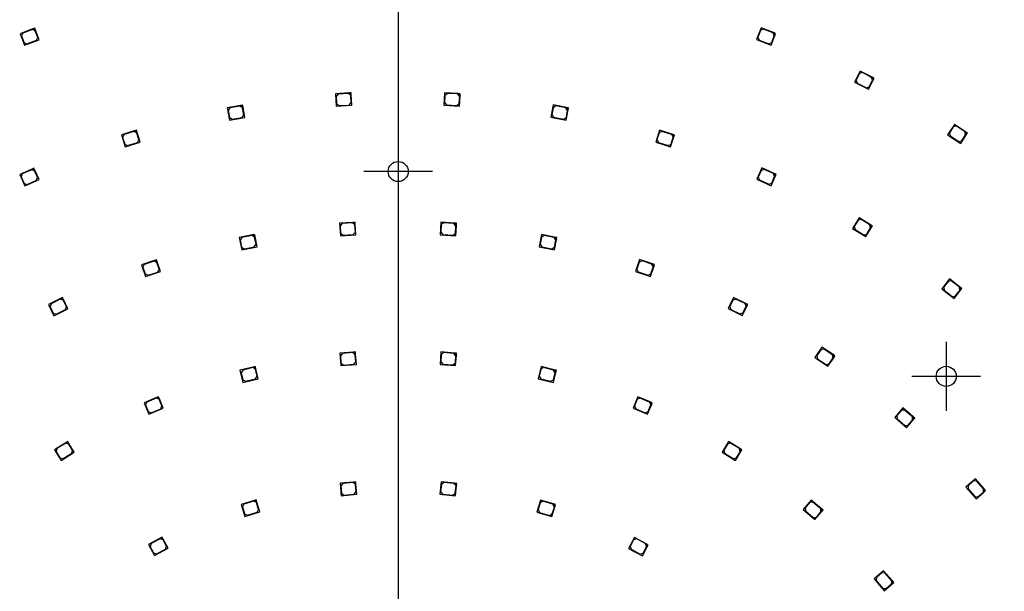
# Model space of a CAD drawing. Header units: millimetres. Extents: x 25 to 1167, y 11 to 816.
# Tile 5 of 18: x 445 to 665, y 365 to 493. Entities that reach past the tile are written whole.
import ezdxf
from ezdxf.enums import TextEntityAlignment as Align
from ezdxf.lldxf.tags import DXFTag

# ---------------------------------------------------------------- set-up
doc = ezdxf.new("R2010")
doc.units = ezdxf.units.MM
doc.layers.add('Default', color=7, linetype='Continuous')
doc.layers.add('RDLED_1_2_740MM_', color=7, linetype='Continuous')
doc.styles.add('SEACAD_Arial', font='arial.ttf')
tags = doc.linetypes.add('CENTER2', pattern=[28.575, 19.05, -3.175, 3.175, -3.175]).pattern_tags.tags
tags[10:11] = [DXFTag(74, 4), DXFTag(75, 0), DXFTag(340, '0'), DXFTag(46, 0.0), DXFTag(50, 0.0), DXFTag(44, 0.0), DXFTag(45, 0.0)]
tags[8:9] = [DXFTag(74, 4), DXFTag(75, 0), DXFTag(340, '0'), DXFTag(46, 0.0), DXFTag(50, 0.0), DXFTag(44, 0.0), DXFTag(45, 0.0)]
tags[6:7] = [DXFTag(74, 4), DXFTag(75, 0), DXFTag(340, '0'), DXFTag(46, 0.0), DXFTag(50, 0.0), DXFTag(44, 0.0), DXFTag(45, 0.0)]
tags[4:5] = [DXFTag(74, 4), DXFTag(75, 0), DXFTag(340, '0'), DXFTag(46, 0.0), DXFTag(50, 0.0), DXFTag(44, 0.0), DXFTag(45, 0.0)]
doc.dimstyles.new('ISO', dxfattribs={"dimtxt": 7.7, "dimasz": 7.7, "dimexe": 3.85, "dimexo": 0, "dimgap": 1.925, "dimtad": 1, "dimtxsty": 'SEACAD_Arial', "dimblk1": '_SE_FILLED', "dimblk2": '_SE_FILLED', "dimsah": 1, "dimcen": 3.85, "dimadec": 0, "dimazin": 0, "dimtfac": 0.5, "dimtdec": 3, "dimtmove": 0, "dimatfit": 3, "dimfxl": 1, "dimarcsym": 0})

# ---------------------------------------------------------------- blocks, each defined once
blk = doc.blocks.new('SEANNOT_GROUP')
at = {"layer": 'Default', "color": 7, "linetype": 'CENTER2'}
blk.add_line((529.52, 633.29), (529.52, 270.79), dxfattribs=at)
blk = doc.blocks.new('SEANNOT_GROUP8')
at = {"layer": 'Default', "color": 7, "linetype": 'CENTER2'}
for p, q in [((652.2, 420.62), (652.2, 405.22)), ((659.9, 412.92), (644.5, 412.92))]:
    blk.add_line(p, q, dxfattribs=at)
blk = doc.blocks.new('SEANNOT_GROUP11')
at = {"layer": 'Default', "color": 7, "linetype": 'CENTER2'}
for p, q in [((529.52, 466.49), (529.52, 451.09)), ((537.22, 458.79), (521.82, 458.79))]:
    blk.add_line(p, q, dxfattribs=at)
blk = doc.blocks.new('SE1')
at = {"layer": 'RDLED_1_2_740MM_', "color": 7, "linetype": 'Continuous'}
for p, q in [((447.69, 490.75), (444.89, 489.67)), ((444.89, 489.67), (445.9, 487.06)), ((445.49, 489.79), (445.2, 489.15)), ((447.63, 490.62), (445.49, 489.79)), ((448.28, 490.33), (447.63, 490.62)), ((448.16, 490.93), (447.69, 490.75)), ((447.69, 490.75), (448.34, 490.46)), ((448.34, 490.46), (448.16, 490.93)), ((448.85, 488.84), (448.28, 490.33)), ((449.16, 488.31), (448.34, 490.46)), ((610.74, 490.97), (609.74, 488.36)), ((610.62, 490.38), (610.05, 488.88)), ((611.27, 490.67), (610.62, 490.38)), ((613.54, 489.9), (610.74, 490.97)), ((613.42, 489.84), (611.27, 490.67)), ((613.7, 489.2), (613.42, 489.84)), ((614.01, 489.72), (613.54, 489.9)), ((613.54, 489.9), (613.83, 489.25)), ((613.83, 489.25), (614.01, 489.72)), ((445.2, 489.15), (445.77, 487.65)), ((445.77, 487.65), (446.42, 487.36)), ((445.9, 487.06), (449.16, 488.31)), ((446.42, 487.36), (448.57, 488.19)), ((448.57, 488.19), (448.85, 488.84)), ((609.74, 488.36), (613.01, 487.11)), ((610.05, 488.88), (610.34, 488.24)), ((610.34, 488.24), (612.48, 487.41)), ((612.48, 487.41), (613.13, 487.7)), ((613.01, 487.11), (613.83, 489.25)), ((613.13, 487.7), (613.7, 489.2)), ((632.95, 481.3), (631.68, 478.8)), ((632.76, 480.72), (632.04, 479.29)), ((633.44, 480.94), (632.76, 480.72)), ((635.62, 479.94), (632.95, 481.3)), ((635.49, 479.89), (633.44, 480.94)), ((631.68, 478.8), (634.8, 477.21)), ((632.04, 479.29), (632.26, 478.62)), ((632.26, 478.62), (634.31, 477.57)), ((634.8, 477.21), (635.84, 479.26)), ((634.98, 477.79), (635.71, 479.22)), ((635.71, 479.22), (635.49, 479.89)), ((636.07, 479.71), (635.62, 479.94)), ((635.62, 479.94), (635.84, 479.26)), ((635.84, 479.26), (636.07, 479.71)), ((518.48, 476.39), (515.48, 476.21)), ((515.48, 476.21), (515.65, 473.42)), ((516.09, 476.15), (515.62, 475.62)), ((518.38, 476.29), (516.09, 476.15)), ((518.91, 475.82), (518.38, 476.29)), ((518.98, 476.42), (518.48, 476.39)), ((518.48, 476.39), (519.01, 475.93)), ((519.01, 475.93), (518.98, 476.42)), ((539.92, 476.43), (539.76, 473.64)), ((542.92, 476.25), (539.92, 476.43)), ((540.52, 476.3), (539.99, 475.83)), ((542.81, 476.16), (540.52, 476.3)), ((543.28, 475.63), (542.81, 476.16)), ((543.42, 476.22), (542.92, 476.25)), ((542.92, 476.25), (543.39, 475.72)), ((543.39, 475.72), (543.42, 476.22)), ((634.31, 477.57), (634.98, 477.79)), ((515.62, 475.62), (515.72, 474.02)), ((515.72, 474.02), (516.25, 473.55)), ((518.54, 473.69), (519.01, 474.22)), ((519.01, 474.22), (518.91, 475.82)), ((519.15, 473.63), (519.01, 475.93)), ((539.99, 475.83), (539.89, 474.23)), ((539.89, 474.23), (540.36, 473.7)), ((542.66, 473.56), (543.19, 474.03)), ((543.19, 474.03), (543.28, 475.63)), ((543.25, 473.43), (543.39, 475.72)), ((494.2, 473.59), (491.25, 473.05)), ((491.25, 473.05), (491.75, 470.29)), ((491.86, 473.06), (491.45, 472.48)), ((491.45, 472.48), (491.74, 470.9)), ((494.12, 473.47), (491.86, 473.06)), ((494.7, 473.07), (494.12, 473.47)), ((494.69, 473.68), (494.2, 473.59)), ((494.2, 473.59), (494.78, 473.19)), ((494.78, 473.19), (494.69, 473.68)), ((494.99, 471.5), (494.7, 473.07)), ((495.19, 470.93), (494.78, 473.19)), ((515.65, 473.42), (519.15, 473.63)), ((516.25, 473.55), (518.54, 473.69)), ((539.76, 473.64), (543.25, 473.43)), ((540.36, 473.7), (542.66, 473.56)), ((564.21, 473.7), (563.71, 470.95)), ((564.2, 473.09), (563.92, 471.52)), ((564.79, 473.5), (564.2, 473.09)), ((567.16, 473.16), (564.21, 473.7)), ((567.05, 473.08), (564.79, 473.5)), ((567.45, 472.5), (567.05, 473.08)), ((567.15, 470.32), (567.57, 472.58)), ((567.66, 473.07), (567.16, 473.16)), ((567.16, 473.16), (567.57, 472.58)), ((567.16, 470.93), (567.45, 472.5)), ((567.57, 472.58), (567.66, 473.07)), ((491.74, 470.9), (492.32, 470.5)), ((491.75, 470.29), (495.19, 470.93)), ((492.32, 470.5), (494.59, 470.92)), ((494.59, 470.92), (494.99, 471.5)), ((563.71, 470.95), (567.15, 470.32)), ((563.92, 471.52), (564.32, 470.94)), ((564.32, 470.94), (566.58, 470.53)), ((566.58, 470.53), (567.16, 470.93)), ((470.43, 467.88), (467.57, 466.99)), ((470.37, 467.76), (468.17, 467.07)), ((470.99, 467.43), (470.37, 467.76)), ((470.91, 468.03), (470.43, 467.88)), ((470.43, 467.88), (471.06, 467.55)), ((471.06, 467.55), (470.91, 468.03)), ((471.47, 465.9), (470.99, 467.43)), ((471.74, 465.36), (471.06, 467.55)), ((588, 468.07), (587.17, 465.39)), ((587.91, 467.46), (587.44, 465.94)), ((588.54, 467.79), (587.91, 467.46)), ((590.86, 467.18), (588, 468.07)), ((590.74, 467.11), (588.54, 467.79)), ((654.02, 469.35), (652.49, 467)), ((653.78, 468.79), (652.91, 467.45)), ((652.91, 467.45), (653.05, 466.76)), ((654.47, 468.94), (653.78, 468.79)), ((656.54, 467.72), (654.02, 469.35)), ((656.4, 467.69), (654.47, 468.94)), ((656.54, 467), (656.4, 467.69)), ((656.95, 467.45), (656.54, 467.72)), ((656.54, 467.72), (656.68, 467.03)), ((656.68, 467.03), (656.95, 467.45)), ((467.57, 466.99), (468.4, 464.31)), ((468.17, 467.07), (467.84, 466.44)), ((467.84, 466.44), (468.32, 464.92)), ((468.4, 464.31), (471.74, 465.36)), ((468.95, 464.59), (471.14, 465.27)), ((471.14, 465.27), (471.47, 465.9)), ((587.17, 465.39), (590.51, 464.35)), ((587.44, 465.94), (587.77, 465.31)), ((587.77, 465.31), (589.96, 464.63)), ((590.51, 464.35), (591.19, 466.55)), ((590.59, 464.96), (591.07, 466.48)), ((591.07, 466.48), (590.74, 467.11)), ((591.34, 467.03), (590.86, 467.18)), ((590.86, 467.18), (591.19, 466.55)), ((591.19, 466.55), (591.34, 467.03)), ((652.49, 467), (655.43, 465.1)), ((653.05, 466.76), (654.98, 465.51)), ((654.98, 465.51), (655.67, 465.65)), ((655.43, 465.1), (656.68, 467.03)), ((655.67, 465.65), (656.54, 467)), ((468.32, 464.92), (468.95, 464.59)), ((589.96, 464.63), (590.59, 464.96)), ((447.53, 459.35), (444.79, 458.11)), ((447.48, 459.21), (445.38, 458.27)), ((448.14, 458.96), (447.48, 459.21)), ((447.98, 459.55), (447.53, 459.35)), ((447.53, 459.35), (448.19, 459.1)), ((448.19, 459.1), (447.98, 459.55)), ((448.8, 457.51), (448.14, 458.96)), ((449.13, 457), (448.19, 459.1)), ((610.93, 459.6), (609.78, 457.05)), ((610.77, 459.02), (610.12, 457.56)), ((611.43, 459.27), (610.77, 459.02)), ((613.66, 458.37), (610.93, 459.6)), ((613.53, 458.32), (611.43, 459.27)), ((444.79, 458.11), (445.94, 455.56)), ((445.38, 458.27), (445.13, 457.61)), ((445.13, 457.61), (445.79, 456.15)), ((445.94, 455.56), (449.13, 457)), ((446.45, 455.9), (448.55, 456.84)), ((448.55, 456.84), (448.8, 457.51)), ((609.78, 457.05), (612.97, 455.62)), ((610.12, 457.56), (610.37, 456.9)), ((610.37, 456.9), (612.47, 455.95)), ((612.97, 455.62), (613.91, 457.71)), ((613.13, 456.2), (613.78, 457.66)), ((613.78, 457.66), (613.53, 458.32)), ((614.12, 458.17), (613.66, 458.37)), ((613.66, 458.37), (613.91, 457.71)), ((613.91, 457.71), (614.12, 458.17)), ((445.79, 456.15), (446.45, 455.9)), ((612.47, 455.95), (613.13, 456.2)), ((519.89, 447.43), (519.39, 447.4)), ((519.92, 446.93), (519.89, 447.43)), ((539.08, 447.44), (538.89, 444.64)), ((542.07, 447.24), (539.08, 447.44)), ((632.67, 448.44), (631.22, 446.04)), ((632.45, 447.88), (631.62, 446.51)), ((633.13, 448.04), (632.45, 447.88)), ((635.24, 446.89), (632.67, 448.44)), ((635.1, 446.86), (633.13, 448.04)), ((519.39, 447.4), (516.4, 447.2)), ((516.4, 447.2), (516.58, 444.41)), ((517, 447.14), (516.54, 446.61)), ((516.54, 446.61), (516.64, 445.02)), ((519.3, 447.29), (517, 447.14)), ((519.83, 446.83), (519.3, 447.29)), ((519.39, 447.4), (519.92, 446.93)), ((519.47, 444.7), (519.93, 445.23)), ((519.93, 445.23), (519.83, 446.83)), ((520.07, 444.64), (519.92, 446.93)), ((539.14, 446.83), (539.03, 445.24)), ((539.03, 445.24), (539.5, 444.7)), ((539.67, 447.3), (539.14, 446.83)), ((541.96, 447.15), (539.67, 447.3)), ((542.43, 446.62), (541.96, 447.15)), ((542.57, 447.21), (542.07, 447.24)), ((542.07, 447.24), (542.54, 446.71)), ((542.33, 445.02), (542.43, 446.62)), ((542.39, 444.41), (542.54, 446.71)), ((542.54, 446.71), (542.57, 447.21)), ((631.22, 446.04), (634.22, 444.23)), ((631.62, 446.51), (631.79, 445.82)), ((631.79, 445.82), (633.76, 444.63)), ((634.22, 444.23), (635.41, 446.2)), ((634.44, 444.8), (635.27, 446.17)), ((635.27, 446.17), (635.1, 446.86)), ((635.67, 446.63), (635.24, 446.89)), ((635.24, 446.89), (635.41, 446.2)), ((635.41, 446.2), (635.67, 446.63)), ((496.88, 444.6), (493.94, 444.01)), ((493.94, 444.01), (494.49, 441.27)), ((494.55, 444.03), (494.15, 443.44)), ((494.15, 443.44), (494.47, 441.87)), ((496.8, 444.48), (494.55, 444.03)), ((497.39, 444.09), (496.8, 444.48)), ((497.37, 444.7), (496.88, 444.6)), ((496.88, 444.6), (497.47, 444.21)), ((497.47, 444.21), (497.37, 444.7)), ((497.7, 442.52), (497.39, 444.09)), ((497.92, 441.95), (497.47, 444.21)), ((516.58, 444.41), (520.07, 444.64)), ((516.64, 445.02), (517.17, 444.55)), ((517.17, 444.55), (519.47, 444.7)), ((538.89, 444.64), (542.39, 444.41)), ((539.5, 444.7), (541.8, 444.55)), ((541.8, 444.55), (542.33, 445.02)), ((561.6, 444.71), (561.05, 441.96)), ((561.58, 444.1), (561.27, 442.53)), ((562.16, 444.49), (561.58, 444.1)), ((564.54, 444.12), (561.6, 444.71)), ((564.42, 444.04), (562.16, 444.49)), ((564.81, 443.46), (564.42, 444.04)), ((564.48, 441.28), (564.93, 443.54)), ((564.5, 441.89), (564.81, 443.46)), ((565.03, 444.03), (564.54, 444.12)), ((564.54, 444.12), (564.93, 443.54)), ((564.93, 443.54), (565.03, 444.03)), ((633.76, 444.63), (634.44, 444.8)), ((494.47, 441.87), (495.05, 441.48)), ((494.49, 441.27), (497.92, 441.95)), ((495.05, 441.48), (497.31, 441.93)), ((497.31, 441.93), (497.7, 442.52)), ((561.05, 441.96), (564.48, 441.28)), ((561.27, 442.53), (561.66, 441.94)), ((561.66, 441.94), (563.91, 441.49)), ((563.91, 441.49), (564.5, 441.89)), ((474.93, 438.88), (472.09, 437.92)), ((474.87, 438.75), (472.69, 438.01)), ((475.5, 438.44), (474.87, 438.75)), ((475.4, 439.04), (474.93, 438.88)), ((474.93, 438.88), (475.56, 438.57)), ((475.56, 438.57), (475.4, 439.04)), ((583.57, 439.06), (582.67, 436.41)), ((584.1, 438.78), (583.47, 438.46)), ((586.41, 438.1), (583.57, 439.06)), ((586.28, 438.04), (584.1, 438.78)), ((472.09, 437.92), (472.99, 435.26)), ((472.69, 438.01), (472.38, 437.38)), ((472.38, 437.38), (472.89, 435.87)), ((476.02, 436.93), (475.5, 438.44)), ((476.3, 436.39), (475.56, 438.57)), ((475.7, 436.29), (476.02, 436.93)), ((582.67, 436.41), (585.98, 435.29)), ((583.47, 438.46), (582.95, 436.95)), ((582.95, 436.95), (583.27, 436.31)), ((585.98, 435.29), (586.72, 437.46)), ((586.08, 435.89), (586.59, 437.4)), ((586.59, 437.4), (586.28, 438.04)), ((586.88, 437.94), (586.41, 438.1)), ((586.41, 438.1), (586.72, 437.46)), ((586.72, 437.46), (586.88, 437.94)), ((472.89, 435.87), (473.53, 435.55)), ((472.99, 435.26), (476.3, 436.39)), ((473.53, 435.55), (475.7, 436.29)), ((583.27, 436.31), (585.44, 435.57)), ((585.44, 435.57), (586.08, 435.89)), ((652.91, 434.74), (651.18, 432.53)), ((652.62, 434.2), (651.63, 432.94)), ((653.32, 434.29), (652.62, 434.2)), ((655.27, 432.89), (652.91, 434.74)), ((655.13, 432.87), (653.32, 434.29)), ((651.18, 432.53), (653.94, 430.37)), ((651.63, 432.94), (651.72, 432.24)), ((651.72, 432.24), (653.53, 430.82)), ((653.94, 430.37), (655.36, 432.19)), ((654.23, 430.91), (655.22, 432.17)), ((655.22, 432.17), (655.13, 432.87)), ((655.67, 432.58), (655.27, 432.89)), ((655.27, 432.89), (655.36, 432.19)), ((655.36, 432.19), (655.67, 432.58)), ((453.91, 430.35), (451.22, 429.02)), ((453.87, 430.21), (451.81, 429.2)), ((454.54, 429.99), (453.87, 430.21)), ((454.36, 430.57), (453.91, 430.35)), ((453.91, 430.35), (454.58, 430.12)), ((454.58, 430.12), (454.36, 430.57)), ((455.25, 428.55), (454.54, 429.99)), ((455.6, 428.06), (454.58, 430.12)), ((604.61, 430.6), (603.37, 428.09)), ((604.43, 430.02), (603.73, 428.58)), ((605.1, 430.24), (604.43, 430.02)), ((607.3, 429.27), (604.61, 430.6)), ((607.17, 429.23), (605.1, 430.24)), ((653.53, 430.82), (654.23, 430.91)), ((451.22, 429.02), (452.46, 426.51)), ((451.81, 429.2), (451.58, 428.53)), ((451.58, 428.53), (452.29, 427.09)), ((452.46, 426.51), (455.6, 428.06)), ((452.96, 426.86), (455.02, 427.88)), ((455.02, 427.88), (455.25, 428.55)), ((603.37, 428.09), (606.51, 426.54)), ((603.73, 428.58), (603.95, 427.91)), ((603.95, 427.91), (606.02, 426.89)), ((606.51, 426.54), (607.53, 428.6)), ((606.69, 427.12), (607.39, 428.56)), ((607.39, 428.56), (607.17, 429.23)), ((607.75, 429.05), (607.3, 429.27)), ((607.3, 429.27), (607.53, 428.6)), ((607.53, 428.6), (607.75, 429.05)), ((452.29, 427.09), (452.96, 426.86)), ((606.02, 426.89), (606.69, 427.12)), ((624.37, 419.46), (622.81, 417.13)), ((624.12, 418.9), (623.23, 417.57)), ((624.81, 419.04), (624.12, 418.9)), ((626.86, 417.79), (624.37, 419.46)), ((626.73, 417.77), (624.81, 419.04)), ((519.43, 418.34), (516.44, 418.11)), ((516.44, 418.11), (516.66, 415.32)), ((517.05, 418.06), (516.59, 417.52)), ((516.59, 417.52), (516.71, 415.92)), ((519.34, 418.24), (517.05, 418.06)), ((519.88, 417.78), (519.34, 418.24)), ((519.93, 418.38), (519.43, 418.34)), ((519.43, 418.34), (519.97, 417.89)), ((520, 416.18), (519.88, 417.78)), ((519.97, 417.89), (519.93, 418.38)), ((520.15, 415.59), (519.97, 417.89)), ((539.1, 418.38), (538.88, 415.59)), ((539.15, 417.78), (539.03, 416.18)), ((542.09, 418.15), (539.1, 418.38)), ((539.69, 418.24), (539.15, 417.78)), ((541.98, 418.06), (539.69, 418.24)), ((542.44, 417.52), (541.98, 418.06)), ((542.59, 418.11), (542.09, 418.15)), ((542.09, 418.15), (542.55, 417.61)), ((542.32, 415.92), (542.44, 417.52)), ((542.37, 415.32), (542.55, 417.61)), ((542.55, 417.61), (542.59, 418.11)), ((622.81, 417.13), (625.72, 415.19)), ((623.23, 417.57), (623.37, 416.88)), ((623.37, 416.88), (625.28, 415.6)), ((625.72, 415.19), (627, 417.1)), ((625.97, 415.74), (626.86, 417.07)), ((626.86, 417.07), (626.73, 417.77)), ((627.28, 417.52), (626.86, 417.79)), ((626.86, 417.79), (627, 417.1)), ((627, 417.1), (627.28, 417.52)), ((497.02, 414.99), (494.1, 414.29)), ((496.95, 414.87), (494.71, 414.34)), ((497.55, 414.5), (496.95, 414.87)), ((497.51, 415.11), (497.02, 414.99)), ((497.02, 414.99), (497.62, 414.62)), ((497.62, 414.62), (497.51, 415.11)), ((497.92, 412.95), (497.55, 414.5)), ((498.16, 412.39), (497.62, 414.62)), ((516.66, 415.32), (520.15, 415.59)), ((516.71, 415.92), (517.25, 415.46)), ((517.25, 415.46), (519.54, 415.65)), ((519.54, 415.65), (520, 416.18)), ((538.88, 415.59), (542.37, 415.32)), ((539.03, 416.18), (539.49, 415.65)), ((539.49, 415.65), (541.78, 415.47)), ((541.78, 415.47), (542.32, 415.92)), ((561.52, 415.11), (560.87, 412.39)), ((561.48, 414.5), (561.11, 412.95)), ((562.08, 414.87), (561.48, 414.5)), ((564.44, 414.41), (561.52, 415.11)), ((564.32, 414.34), (562.08, 414.87)), ((564.93, 414.29), (564.44, 414.41)), ((564.44, 414.41), (564.81, 413.81)), ((625.28, 415.6), (625.97, 415.74)), ((494.1, 414.29), (494.76, 411.57)), ((494.71, 414.34), (494.34, 413.73)), ((494.34, 413.73), (494.72, 412.18)), ((494.72, 412.18), (495.32, 411.81)), ((494.76, 411.57), (498.16, 412.39)), ((495.32, 411.81), (497.55, 412.35)), ((497.55, 412.35), (497.92, 412.95)), ((560.87, 412.39), (564.27, 411.57)), ((561.11, 412.95), (561.48, 412.35)), ((561.48, 412.35), (563.71, 411.81)), ((563.71, 411.81), (564.32, 412.18)), ((564.27, 411.57), (564.81, 413.81)), ((564.69, 413.73), (564.32, 414.34)), ((564.32, 412.18), (564.69, 413.73)), ((564.81, 413.81), (564.93, 414.29)), ((475.41, 408.18), (472.64, 407.03)), ((475.36, 408.05), (473.23, 407.17)), ((476.01, 407.78), (475.36, 408.05)), ((475.87, 408.37), (475.41, 408.18)), ((475.41, 408.18), (476.06, 407.91)), ((476.06, 407.91), (475.87, 408.37)), ((476.62, 406.3), (476.01, 407.78)), ((476.94, 405.78), (476.06, 407.91)), ((583.16, 408.37), (582.09, 405.78)), ((583.02, 407.78), (582.41, 406.3)), ((583.67, 408.05), (583.02, 407.78)), ((585.93, 407.22), (583.16, 408.37)), ((585.8, 407.17), (583.67, 408.05)), ((472.64, 407.03), (473.71, 404.44)), ((473.23, 407.17), (472.96, 406.51)), ((472.96, 406.51), (473.57, 405.04)), ((473.71, 404.44), (476.94, 405.78)), ((474.23, 404.77), (476.35, 405.65)), ((476.35, 405.65), (476.62, 406.3)), ((582.09, 405.78), (585.32, 404.44)), ((582.41, 406.3), (582.68, 405.65)), ((582.68, 405.65), (584.8, 404.77)), ((585.32, 404.44), (586.2, 406.57)), ((585.46, 405.04), (586.07, 406.51)), ((586.07, 406.51), (585.8, 407.17)), ((586.39, 407.03), (585.93, 407.22)), ((585.93, 407.22), (586.2, 406.57)), ((586.2, 406.57), (586.39, 407.03)), ((642.51, 405.84), (640.66, 403.73)), ((644.76, 403.86), (642.51, 405.84)), ((473.57, 405.04), (474.23, 404.77)), ((584.8, 404.77), (585.46, 405.04)), ((640.66, 403.73), (643.29, 401.42)), ((642.19, 405.32), (641.13, 404.12)), ((641.13, 404.12), (641.18, 403.41)), ((641.18, 403.41), (642.91, 401.89)), ((642.89, 405.37), (642.19, 405.32)), ((644.62, 403.85), (642.89, 405.37)), ((644.67, 403.14), (644.62, 403.85)), ((645.14, 403.53), (644.76, 403.86)), ((644.76, 403.86), (644.81, 403.15)), ((644.81, 403.15), (645.14, 403.53)), ((642.91, 401.89), (643.61, 401.94)), ((643.29, 401.42), (644.81, 403.15)), ((643.61, 401.94), (644.67, 403.14)), ((455.13, 398.07), (452.58, 396.5)), ((453.14, 396.73), (452.97, 396.04)), ((455.1, 397.93), (453.14, 396.73)), ((455.79, 397.76), (455.1, 397.93)), ((455.56, 398.33), (455.13, 398.07)), ((455.13, 398.07), (455.82, 397.9)), ((455.82, 397.9), (455.56, 398.33)), ((456.62, 396.4), (455.79, 397.76)), ((457.02, 395.94), (455.82, 397.9)), ((603.47, 398.33), (602.01, 395.94)), ((603.24, 397.76), (602.41, 396.4)), ((603.93, 397.93), (603.24, 397.76)), ((606.03, 396.76), (603.47, 398.33)), ((605.89, 396.73), (603.93, 397.93)), ((606.06, 396.04), (605.89, 396.73)), ((606.46, 396.5), (606.03, 396.76)), ((606.03, 396.76), (606.2, 396.07)), ((452.58, 396.5), (454.04, 394.11)), ((452.97, 396.04), (453.81, 394.68)), ((453.81, 394.68), (454.5, 394.51)), ((454.04, 394.11), (457.02, 395.94)), ((454.5, 394.51), (456.46, 395.71)), ((456.46, 395.71), (456.62, 396.4)), ((602.01, 395.94), (604.99, 394.11)), ((602.41, 396.4), (602.57, 395.71)), ((602.57, 395.71), (604.53, 394.51)), ((604.53, 394.51), (605.22, 394.68)), ((604.99, 394.11), (606.2, 396.07)), ((605.22, 394.68), (606.06, 396.04)), ((606.2, 396.07), (606.46, 396.5)), ((519.5, 389.26), (516.51, 388.97)), ((516.51, 388.97), (516.79, 386.18)), ((517.12, 388.93), (516.67, 388.38)), ((516.67, 388.38), (516.83, 386.79)), ((519.41, 389.15), (517.12, 388.93)), ((519.96, 388.71), (519.41, 389.15)), ((520, 389.31), (519.5, 389.26)), ((519.5, 389.26), (520.05, 388.81)), ((520.11, 387.11), (519.96, 388.71)), ((520.05, 388.81), (520, 389.31)), ((520.27, 386.53), (520.05, 388.81)), ((539.14, 389.3), (538.86, 386.52)), ((539.18, 388.7), (539.02, 387.1)), ((542.12, 389.01), (539.14, 389.3)), ((539.72, 389.15), (539.18, 388.7)), ((542.01, 388.92), (539.72, 389.15)), ((542.46, 388.37), (542.01, 388.92)), ((542.62, 388.96), (542.12, 389.01)), ((542.12, 389.01), (542.57, 388.46)), ((542.3, 386.78), (542.46, 388.37)), ((542.34, 386.17), (542.57, 388.46)), ((542.57, 388.46), (542.62, 388.96)), ((658.71, 389.96), (656.6, 388.12)), ((656.6, 388.12), (658.91, 385.49)), ((657.12, 388.44), (657.07, 387.73)), ((658.32, 389.49), (657.12, 388.44)), ((659.03, 389.45), (658.32, 389.49)), ((660.69, 387.71), (658.71, 389.96)), ((660.55, 387.72), (659.03, 389.45)), ((516.79, 386.18), (520.27, 386.53)), ((516.83, 386.79), (517.37, 386.34)), ((517.37, 386.34), (519.66, 386.57)), ((519.66, 386.57), (520.11, 387.11)), ((538.86, 386.52), (542.34, 386.17)), ((539.02, 387.1), (539.47, 386.56)), ((539.47, 386.56), (541.76, 386.33)), ((541.76, 386.33), (542.3, 386.78)), ((657.07, 387.73), (658.59, 386)), ((658.59, 386), (659.3, 385.96)), ((658.91, 385.49), (660.64, 387)), ((659.3, 385.96), (660.5, 387.01)), ((660.5, 387.01), (660.55, 387.72)), ((660.69, 387.71), (660.64, 387)), ((660.64, 387), (661.02, 387.33)), ((661.02, 387.33), (660.69, 387.71)), ((497.26, 385.1), (494.39, 384.23)), ((494.39, 384.23), (495.2, 381.55)), ((494.99, 384.31), (494.66, 383.68)), ((494.66, 383.68), (495.12, 382.15)), ((497.19, 384.98), (494.99, 384.31)), ((497.82, 384.64), (497.19, 384.98)), ((497.74, 385.24), (497.26, 385.1)), ((497.26, 385.1), (497.89, 384.77)), ((497.89, 384.77), (497.74, 385.24)), ((498.28, 383.11), (497.82, 384.64)), ((498.55, 382.56), (497.89, 384.77)), ((561.39, 385.22), (560.57, 382.54)), ((561.31, 384.61), (560.84, 383.08)), ((561.93, 384.95), (561.31, 384.61)), ((564.26, 384.34), (561.39, 385.22)), ((564.13, 384.28), (561.93, 384.95)), ((563.92, 381.52), (564.59, 383.72)), ((564, 382.12), (564.47, 383.65)), ((564.47, 383.65), (564.13, 384.28)), ((564.74, 384.2), (564.26, 384.34)), ((564.26, 384.34), (564.59, 383.72)), ((564.59, 383.72), (564.74, 384.2)), ((621.97, 385.23), (620.15, 383.1)), ((621.65, 384.71), (620.61, 383.49)), ((622.36, 384.77), (621.65, 384.71)), ((624.25, 383.28), (621.97, 385.23)), ((624.11, 383.27), (622.36, 384.77)), ((495.12, 382.15), (495.75, 381.82)), ((495.2, 381.55), (498.55, 382.56)), ((495.75, 381.82), (497.95, 382.49)), ((497.95, 382.49), (498.28, 383.11)), ((560.57, 382.54), (563.92, 381.52)), ((560.84, 383.08), (561.18, 382.46)), ((561.18, 382.46), (563.38, 381.79)), ((563.38, 381.79), (564, 382.12)), ((620.15, 383.1), (622.81, 380.83)), ((620.61, 383.49), (620.67, 382.79)), ((620.67, 382.79), (622.42, 381.29)), ((622.42, 381.29), (623.12, 381.35)), ((622.81, 380.83), (624.3, 382.58)), ((623.12, 381.35), (624.16, 382.57)), ((624.16, 382.57), (624.11, 383.27)), ((624.63, 382.96), (624.25, 383.28)), ((624.25, 383.28), (624.3, 382.58)), ((624.3, 382.58), (624.63, 382.96)), ((476.7, 376.91), (476.26, 376.68)), ((476.94, 376.47), (476.7, 376.91)), ((476.26, 376.68), (473.62, 375.27)), ((473.62, 375.27), (474.94, 372.8)), ((474.19, 375.46), (473.99, 374.78)), ((473.99, 374.78), (474.74, 373.37)), ((476.22, 376.54), (474.19, 375.46)), ((476.9, 376.34), (476.22, 376.54)), ((476.26, 376.68), (476.94, 376.47)), ((477.65, 374.93), (476.9, 376.34)), ((478.02, 374.44), (476.94, 376.47)), ((477.45, 374.25), (477.65, 374.93)), ((582.42, 376.87), (581.1, 374.4)), ((582.22, 376.29), (581.47, 374.88)), ((581.47, 374.88), (581.67, 374.2)), ((582.9, 376.5), (582.22, 376.29)), ((585.06, 375.45), (582.42, 376.87)), ((584.93, 375.41), (582.9, 376.5)), ((584.18, 372.75), (585.27, 374.78)), ((584.38, 373.32), (585.13, 374.73)), ((585.13, 374.73), (584.93, 375.41)), ((585.5, 375.22), (585.06, 375.45)), ((585.06, 375.45), (585.27, 374.78)), ((585.27, 374.78), (585.5, 375.22)), ((474.74, 373.37), (475.42, 373.17)), ((474.94, 372.8), (478.02, 374.44)), ((475.42, 373.17), (477.45, 374.25)), ((581.1, 374.4), (584.18, 372.75)), ((581.67, 374.2), (583.7, 373.12)), ((583.7, 373.12), (584.38, 373.32)), ((638.18, 369.4), (636.05, 367.58)), ((637.79, 368.94), (636.57, 367.9)), ((638.5, 368.88), (637.79, 368.94)), ((640.13, 367.12), (638.18, 369.4)), ((639.99, 367.13), (638.5, 368.88)), ((636.05, 367.58), (638.33, 364.92)), ((636.57, 367.9), (636.52, 367.19)), ((636.52, 367.19), (638.01, 365.44)), ((638.33, 364.92), (640.08, 366.42)), ((638.72, 365.39), (639.93, 366.43)), ((639.93, 366.43), (639.99, 367.13)), ((640.13, 367.12), (640.08, 366.42)), ((640.08, 366.42), (640.46, 366.74)), ((640.46, 366.74), (640.13, 367.12)), ((638.01, 365.44), (638.72, 365.39))]:
    blk.add_line(p, q, dxfattribs=at)
for centre in [(529.52, 458.79), (652.2, 412.92)]:
    blk.add_circle(centre, 2.25, dxfattribs=at)
blk.add_arc((529.52, 271.79), 370, 14.6322, 75.3678, dxfattribs=at)
blk = doc.blocks.new('DMBLK8')
at = {"layer": 'Default', "linetype": 'Continuous'}
blk.add_hatch(color=7, dxfattribs=at).paths.add_polyline_path([(855.02, 463.38), (849.02, 458.39), (856.32, 461.16)])
at = {"layer": 'Default', "color": 7, "linetype": 'Continuous'}
blk.add_line((529.52, 271.79), (892.96, 484.05), dxfattribs=at)
at = {"layer": 'Default', "color": 7, "linetype": 'Continuous', "style": 'SEACAD_Arial'}
for s, p in [('370', (870.17, 481.88)), ('R', (859.53, 475.67))]:
    blk.add_text(s, height=7.7, rotation=30.2853, dxfattribs=at).set_placement(p, align=Align.TOP_LEFT)
blk = doc.blocks.new('_SE_FILLED')
at = {"color": 0}
blk.add_line((0, 0), (-1, 0), dxfattribs=at)
blk.add_solid([(0, 0), (-1, -0.1665), (-1, 0.1665), (0, 0)], dxfattribs=at)

msp = doc.modelspace()

# ---------------------------------------------------------------- block references
at = {"layer": 'Default'}
for name in ['SEANNOT_GROUP', 'SE1', 'SEANNOT_GROUP11', 'SEANNOT_GROUP8']:
    msp.add_blockref(name, (0, 0), dxfattribs=at)

# ---------------------------------------------------------------- dimensions: what is measured, and where the dimension line sits
at = {"layer": 'Default', "color": 7, "linetype": 'Continuous'}
dim = msp.add_radius_dim(center=(529.516, 271.792), mpoint=(849.02, 458.385), text='\\A1;<>', dimstyle='ISO', override={"dimtolj": 1}, dxfattribs=at)
dim.commit()
dim.dimension.update_dxf_attribs({"geometry": 'DMBLK8', "text_midpoint": (862.057, 465.999), "dimtype": 164})

doc.saveas('drawing.dxf')
